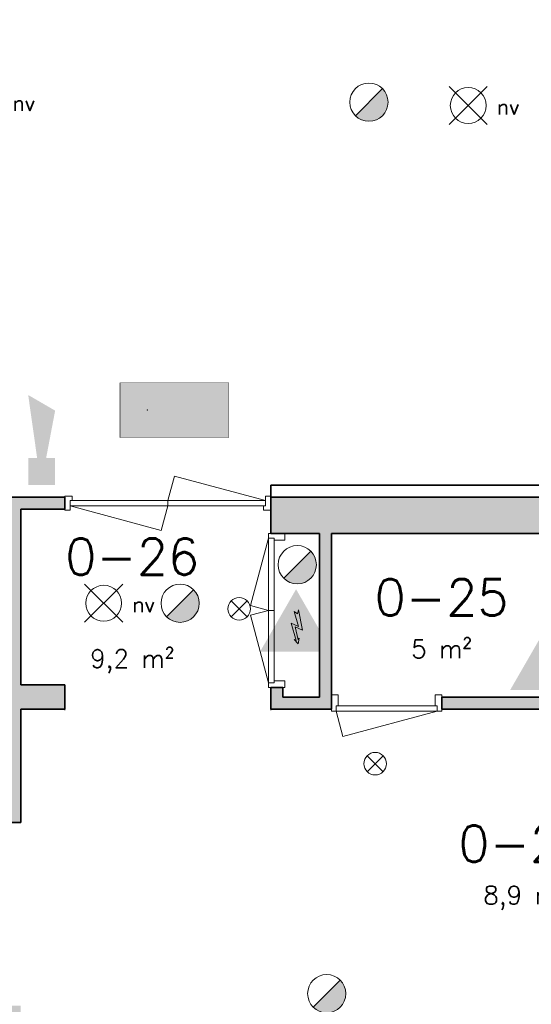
# Model space of a CAD drawing. Header units: millimetres. Extents: x -13022 to 1371524, y -38729 to 632593.
# Tile 239 of 256: x 503428 to 507654, y 589528 to 597654. Entities that reach past the tile are written whole.
import ezdxf

# ---------------------------------------------------------------- set-up
doc = ezdxf.new("R2010")
doc.units = ezdxf.units.MM
doc.header["$LTSCALE"] = 35
for name, color, linetype, lineweight in [('A LIJN 2', 2, 'Continuous', 35), ('A LIJN 5', 5, 'Continuous', 13), ('A LIJN 9', 252, 'Continuous', 18), ('A OPMER', 10, 'Continuous', 50), ('Al65----_beveiliging-inst', 92, 'Continuous', 9), ('B95 tekst', 7, 'Continuous', 25), ('brandveiligheid voorzieningen', 10, 'Continuous', 9)]:
    doc.layers.add(name, color=color, linetype=linetype, lineweight=lineweight)
doc.styles.add('Algemeen', font='simplex.shx', dxfattribs={"height": 2.5})

# ---------------------------------------------------------------- blocks, each defined once
blk = doc.blocks.new('Nevenindicator')
at = {"layer": 'Al65----_beveiliging-inst', "color": 92, "ltscale": 0.7}
for p, q in [((159.19, -81.94), (161.37, -79.75)), ((159.19, -79.75), (161.37, -81.94))]:
    blk.add_line(p, q, dxfattribs=at)
blk.add_circle((160.28, -80.84), 1.55, dxfattribs=at)
blk = doc.blocks.new('Elektrische spanning')
at = {"layer": 'Al65----_beveiliging-inst'}
blk.add_hatch(color=50, dxfattribs=at).paths.add_polyline_path([(-4.38, 1.05), (4.38, 1.05), (0, 8.64)])
at = {"layer": 'brandveiligheid voorzieningen'}
h = blk.add_hatch(color=256, dxfattribs=at)
h.paths.add_polyline_path([(0, 10.74), (-6.2, 0), (6.2, 0)])
h.paths.add_polyline_path([(4.38, 1.05), (-4.38, 1.05), (0, 8.64)], flags=16)
blk.add_hatch(color=256, dxfattribs=at).paths.add_polyline_path([(0.39, 7.21), (0.22, 6.52), (-0.31, 6.91), (0.39, 4.34), (-0.84, 4.9), (0.02, 1.93), (-0.31, 2.1), (0.35, 1.35), (0.55, 2.33), (0.35, 2.02), (-0.17, 4.3), (1.1, 3.72)])
blk.add_lwpolyline([(0.39, 7.21), (0.22, 6.52), (-0.31, 6.91), (0.39, 4.34), (-0.84, 4.9), (0.02, 1.93), (-0.31, 2.1), (0.35, 1.35), (0.55, 2.33), (0.35, 2.02), (-0.17, 4.3), (1.1, 3.72), (0.39, 7.21)], close=True, dxfattribs=at)
blk = doc.blocks.new('Signaalgever (akoestisch)')
at = {"layer": 'Al65----_beveiliging-inst', "color": 10, "linetype": 'Continuous'}
for points in [[(3.71, 0), (3.71, 3.71), (0, 0), (0, 3.71)], [(10.23, 0), (12.38, 3.71), (3.71, 1.24), (3.71, 2.48)]]:
    blk.add_solid(points, dxfattribs=at)
blk = doc.blocks.new('Brandmelder')
at = {"layer": 'brandveiligheid voorzieningen'}
blk.add_hatch(color=256, dxfattribs=at).paths.add_polyline_path([(76.62, -89.8, 0.198912), (75.85, -87.94), (72.13, -91.66, 0.668179)])
blk.add_line((72.13, -91.66), (75.85, -87.94), dxfattribs=at)
blk.add_circle((73.99, -89.8), 2.63, dxfattribs=at)
blk = doc.blocks.new('Noodverlichting')
at = {"layer": 'Al65----_beveiliging-inst', "color": 92}
for p, q in [((164, -62.36), (158.75, -57.12)), ((158.75, -62.36), (164, -57.12))]:
    blk.add_line(p, q, dxfattribs=at)
blk.add_circle((161.38, -59.74), 2.47, dxfattribs=at)
at = {"layer": 'Al65----_beveiliging-inst', "color": 7, "style": 'Algemeen'}
blk.add_text('nv', height=2.063, dxfattribs=at).set_placement((165.33, -60.96))
blk = doc.blocks.new('Vluchtrichting rechtdoor of naar beneden')
at = {"layer": 'Al65----_beveiliging-inst', "linetype": 'Continuous', "true_color": 0xffffff}
h = blk.add_hatch(color=7, dxfattribs=at)
edge = h.paths.add_edge_path()
edge.add_arc((-2.1449, 5.962), 0.7575, 92.128042, 178.185477)
edge.add_arc((-2.1628, 5.9872), 0.7392, 180.090101, 191.562583)
edge.add_line((-2.887, 5.839), (-4.652, 5.839))
edge.add_line((-4.652, 5.839), (-5.698, 4.787))
edge.add_line((-5.698, 4.787), (-5.285, 4.372))
edge.add_line((-5.285, 4.372), (-4.41, 5.253))
edge.add_line((-4.41, 5.253), (-3.544, 5.253))
edge.add_line((-3.544, 5.253), (-5.527, 3.346))
edge.add_line((-5.527, 3.346), (-6.694, 3.346))
edge.add_line((-6.694, 3.346), (-6.694, 2.613))
edge.add_line((-6.694, 2.613), (-4.496, 2.613))
edge.add_line((-4.496, 2.613), (-4.136, 2.974))
edge.add_line((-4.136, 2.974), (-3.193, 2.026))
edge.add_line((-3.193, 2.026), (-3.193, 0.852))
edge.add_line((-3.193, 0.852), (-2.464, 0.852))
edge.add_line((-2.464, 0.852), (-2.464, 2.33))
edge.add_line((-2.464, 2.33), (-3.621, 3.493))
edge.add_line((-3.621, 3.493), (-3.192, 3.923))
edge.add_line((-3.192, 3.923), (-2.428, 3.154))
edge.add_line((-2.428, 3.154), (-2.033, 3.552))
edge.add_line((-2.033, 3.552), (-2.797, 4.321))
edge.add_line((-2.797, 4.321), (-2.317, 4.803))
edge.add_line((-2.317, 4.803), (-2.317, 5.267))
edge.add_line((-2.317, 5.267), (-2.173, 5.253))
edge.add_arc((-2.2013, 6.0112), 0.7587, 272.13837, 358.096609)
edge.add_arc((-2.2036, 5.9585), 0.7611, 2.072152, 87.692869)
for points in [[(1.1805, 2.889), (1.1805, 5.804), (0.5775, 5.804), (0.5775, 2.889), (-0.571, 2.889), (0.879, 1.421), (2.334, 2.889)], [(3.808, 1.106), (6.433, 1.106), (6.433, 6.344), (3.808, 6.344)]]:
    blk.add_hatch(color=7, dxfattribs=at).paths.add_polyline_path(points)
at = {"layer": 'Al65----_beveiliging-inst', "color": 7, "true_color": 0xffffff, "const_width": 0.05}
blk.add_lwpolyline([(-7.5, 0), (7.5, 0), (7.5, 7.5), (-7.5, 7.5)], close=True, dxfattribs=at)
at = {"layer": 'Al65----_beveiliging-inst', "color": 255}
blk.add_point((3.75, 3.75), dxfattribs=at)
at = {"layer": 'Al65----_beveiliging-inst', "color": 7, "true_color": 0xffffff}
blk.add_solid([(-7.5, 0), (7.5, 0), (-7.5, 7.5), (7.5, 7.5)], dxfattribs=at)
at = {"layer": 'Al65----_beveiliging-inst', "color": 92}
blk.add_solid([(-7.25, 0.25), (7.25, 0.25), (-7.25, 7.25), (7.25, 7.25)], dxfattribs=at)

msp = doc.modelspace()

# ---------------------------------------------------------------- hatches: boundary and pattern name
at = {"layer": 'A LIJN 9', "ltscale": 0.1}
h = msp.add_hatch(color=256, dxfattribs=at)
h.dxf.hatch_style = 1
h.paths.add_polyline_path([(509754.485, 607112.087), (497246.065, 605976.326), (497246.065, 605875.917), (497116.064, 605864.113), (497116.064, 605478.769), (497216.065, 605478.769), (497216.065, 605772.781), (497346.065, 605784.584), (497346.065, 605884.995), (509654.485, 607002.596), (509654.485, 593713.791), (505502.065, 593713.791), (505502.065, 593413.791), (505904.485, 593413.791), (505904.485, 592063.79), (505602.065, 592063.79), (505602.065, 592143.79), (505502.065, 592143.79), (505502.065, 592063.79), (505502.065, 591963.789), (506004.485, 591963.789), (506004.485, 592063.79), (506004.485, 593413.791), (509654.485, 593413.791), (509654.485, 592063.79), (506914.485, 592063.79), (506914.485, 591963.789), (509654.485, 591963.789), (509654.485, 589557.791), (509654.485, 589157.792), (511845.255, 589157.792), (511845.255, 586858.791), (512245.255, 586858.791), (512245.255, 589157.792), (536525.484, 589157.792), (539241.485, 589157.792), (547902.341, 589157.792), (547902.341, 589557.791), (539841.485, 589557.791), (539841.485, 589617.792), (539241.485, 589617.792), (539241.485, 589557.791), (539241.485, 589457.792), (536525.484, 589457.792), (536525.484, 589557.791), (533029.485, 589557.791), (533029.485, 590152.79), (532929.485, 590152.79), (532929.485, 589557.791), (509934.486, 589557.791), (509934.486, 600767.784), (510034.484, 600767.784), (510034.484, 601182.785), (509934.486, 601182.785), (509934.486, 606267.778), (510034.485, 606267.775), (510034.501, 606682.776), (509934.486, 606682.779), (509934.486, 607208.836), (509834.486, 607199.755), (509834.486, 589557.791), (509754.485, 589557.791)])
h = msp.add_hatch(color=256, dxfattribs=at)
h.dxf.hatch_style = 1
h.paths.add_polyline_path([(504761.603, 589257.792), (503437.065, 589257.792), (503437.065, 589157.792), (504761.603, 589157.792)])
h.paths.add_polyline_path([(506041.418, 589257.792), (505771.602, 589257.792), (505771.602, 589157.792), (505997.544, 589157.792), (507551.551, 587469.087), (507551.551, 585201.859), (507569.126, 585219.434), (507651.551, 585301.859), (507651.551, 587508.097)])
h.paths.add_polyline_path([(503437.065, 589517.791), (503237.066, 589517.791), (503237.066, 589357.791), (499607.065, 589357.791), (499607.065, 591788.769), (503237.066, 591788.769), (503237.066, 591027.79), (503437.065, 591027.79), (503437.065, 591963.789), (503802.065, 591963.789), (503802.065, 592163.789), (503437.065, 592163.789), (503437.065, 593613.791), (503802.065, 593613.791), (503802.065, 593713.791), (503437.065, 593713.791), (502757.065, 593713.791), (502757.065, 591888.77), (499337.065, 591888.77), (499337.065, 591292.771), (499507.065, 591292.771), (499507.065, 589357.791), (499507.065, 589157.792), (503437.065, 589157.792)])
h.paths.add_polyline_path([(502857.065, 591888.77), (502857.065, 593613.791), (503337.065, 593613.791), (503337.065, 592163.789), (503237.066, 592163.789), (503237.066, 591888.77)], flags=16)
h.paths.add_polyline_path([(499507.065, 591392.771), (499437.065, 591392.771), (499437.065, 591788.769), (499507.065, 591788.769)], flags=16)

# ---------------------------------------------------------------- linework, layer by layer
at = {"layer": 'A LIJN 2'}
for p, q in [((509554.485, 593813.792), (505502.065, 593813.792)), ((505502.065, 593713.791), (505502.065, 593813.792)), ((502757.065, 593713.791), (503437.065, 593713.791)), ((503437.065, 593713.791), (503802.065, 593713.791)), ((503802.065, 593713.791), (503802.065, 593613.791)), ((505502.065, 593713.791), (505502.065, 593413.791)), ((509654.485, 593713.791), (505502.065, 593713.791)), ((503437.065, 593613.791), (503802.065, 593613.791)), ((503437.065, 592163.789), (503437.065, 593613.791)), ((505502.065, 593413.791), (505904.485, 593413.791)), ((505904.485, 592063.79), (505904.485, 593413.791)), ((506004.485, 593413.791), (509654.485, 593413.791)), ((506004.485, 592063.79), (506004.485, 593413.791)), ((503437.065, 592163.789), (503802.065, 592163.789)), ((503802.065, 591963.789), (503802.065, 592163.789)), ((505502.065, 592143.79), (505502.065, 592063.79)), ((505502.065, 592143.79), (505602.065, 592143.79)), ((505602.065, 592143.79), (505602.065, 592063.79)), ((505502.065, 591963.789), (505502.065, 592063.79)), ((505602.065, 592063.79), (505904.485, 592063.79)), ((506004.485, 591963.789), (506004.485, 592063.79)), ((506914.485, 592063.79), (509654.485, 592063.79)), ((506914.485, 591963.789), (506914.485, 592063.79)), ((503437.065, 591027.79), (503437.065, 591963.789)), ((503437.065, 591963.789), (503802.065, 591963.789)), ((505502.065, 591963.789), (506004.485, 591963.789)), ((506914.485, 591963.789), (509654.485, 591963.789)), ((503437.065, 591027.79), (503237.066, 591027.79))]:
    msp.add_line(p, q, dxfattribs=at)
at = {"layer": 'A LIJN 5', "linetype": 'Continuous'}
for p, q in [((504652.065, 593686.293), (504706.124, 593888.042)), ((504706.124, 593888.042), (505459.065, 593686.292)), ((505459.065, 593686.292), (503862.065, 593686.292)), ((504652.065, 593686.292), (504652.065, 593641.292)), ((503845.065, 593641.292), (505442.065, 593641.292)), ((503845.065, 593641.292), (504598.006, 593439.542)), ((504652.065, 593641.292), (504598.006, 593439.542)), ((505484.566, 593375.79), (505335.316, 592818.781)), ((505484.565, 593375.791), (505484.565, 592181.791)), ((505529.565, 592198.791), (505529.565, 593358.791)), ((505335.316, 592818.781), (505484.565, 592778.791)), ((505484.569, 592778.79), (505335.316, 592738.798)), ((505484.565, 592778.791), (505529.565, 592778.791)), ((505335.316, 592738.798), (505484.565, 592181.789)), ((506876.485, 591946.292), (506042.485, 591946.292)), ((506042.486, 591946.292), (506098.354, 591737.791)), ((506059.485, 591991.291), (506859.485, 591991.291)), ((506098.354, 591737.791), (506876.485, 591946.292))]:
    msp.add_line(p, q, dxfattribs=at)
for points, invisible_edges in [([(503802.065, 593606.792), (503802.065, 593720.791), (503845.065, 593686.292)], 14), ([(503862.065, 593720.791), (503845.065, 593686.292), (503802.065, 593720.791)], 3), ([(503845.065, 593686.292), (503845.065, 593606.792), (503802.065, 593606.792)], 12), ([(503862.065, 593720.791), (503862.065, 593686.292), (503845.065, 593686.292)], 12), ([(505502.065, 593720.791), (505459.065, 593720.791), (505459.065, 593641.292)], 12), ([(505459.065, 593641.292), (505442.065, 593641.292), (505442.065, 593606.792)], 12), ([(505442.065, 593606.792), (505502.065, 593606.792), (505459.065, 593641.292)], 14), ([(505484.565, 593413.791), (505484.565, 593375.791), (505529.565, 593375.791)], 12), ([(505484.565, 593413.791), (505529.565, 593375.791), (505619.565, 593413.791)], 3), ([(505529.565, 593375.791), (505619.565, 593358.791), (505619.565, 593413.791)], 13), ([(505529.565, 593375.791), (505529.565, 593358.791), (505619.565, 593358.791)], 12), ([(505619.565, 592198.791), (505529.565, 592181.791), (505529.565, 592198.791)], 1), ([(505619.565, 592198.791), (505619.565, 592143.789), (505529.565, 592181.791)], 14), ([(505529.565, 592181.791), (505619.565, 592143.789), (505484.565, 592143.789)], 13), ([(505484.565, 592181.791), (505529.565, 592181.791), (505484.565, 592143.789)], 2), ([(503845.065, 592036.291), (503802.065, 591956.791), (503802.065, 592070.791)], 13), ([(505502.065, 592070.791), (505459.065, 591991.291), (505502.065, 591956.791)], 3), ([(506059.485, 592081.292), (506042.485, 591991.291), (506004.485, 592081.292)], 3), ([(506004.485, 592081.292), (506042.485, 591991.291), (506004.485, 591946.292)], 3), ([(506059.485, 592081.292), (506059.485, 591991.291), (506042.485, 591991.291)], 12), ([(506914.485, 592081.292), (506859.485, 592081.292), (506876.485, 591991.291)], 14), ([(506859.485, 591991.291), (506876.485, 591991.291), (506859.485, 592081.292)], 2), ([(506914.485, 592081.292), (506876.485, 591991.291), (506914.485, 591946.292)], 3), ([(506042.485, 591991.291), (506042.485, 591946.292), (506004.485, 591946.292)], 12), ([(506876.485, 591991.291), (506876.485, 591946.292), (506914.485, 591946.292)], 12)]:
    msp.add_3dface(points, dxfattribs=dict(at, invisible_edges=invisible_edges))

# ---------------------------------------------------------------- block references
at = {"ltscale": 0.1}
for name, p, xscale, yscale, zscale in [('Noodverlichting', (493449.993, 600559.795), 60, 60, 60), ('Noodverlichting', (497450.633, 600529.692), 60, 60, 60), ('Noodverlichting', (494439.079, 596422.293), 60, 60, 60), ('Elektrische spanning', (505711.028, 592437.899), 48, 48, 48), ('Elektrische spanning', (507776.948, 592121.686), 48, 48, 48)]:
    msp.add_blockref(name, p, dxfattribs=dict(at, xscale=xscale, yscale=yscale, zscale=zscale))
at = {"ltscale": 0.1, "xscale": 60, "yscale": 60, "zscale": 60, "rotation": 89.99999999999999}
msp.add_blockref('Signaalgever (akoestisch)', (503720.935, 593813.792), dxfattribs=at)
at = {"layer": 'A OPMER', "ltscale": 0.1, "xscale": 60, "yscale": 60, "zscale": 60, "rotation": 180}
msp.add_blockref('Vluchtrichting rechtdoor of naar beneden', (504706.588, 594656.979), dxfattribs=at)
at = {"layer": 'Al65----_beveiliging-inst', "xscale": 60, "yscale": 60, "zscale": 60}
for name, p in [('Brandmelder', (501873.289, 602361.098)), ('Brandmelder', (501281.345, 598543.891)), ('Brandmelder', (500313.721, 598225.92)), ('Nevenindicator', (495624.1, 597641.782)), ('Nevenindicator', (496747.326, 596364.331)), ('Brandmelder', (501524.763, 595004.168))]:
    msp.add_blockref(name, p, dxfattribs=at)

# ---------------------------------------------------------------- texts
at = {"layer": 'B95 tekst', "char_height": 300, "width": 4383.91272, "attachment_point": 2, "style": 'Algemeen'}
for s, insert in [('\\pt3600;0-26\\P{\\H0.83333x;\\P\\ptz;\\H0.6x;9,2 m²}', (504357.352, 593372.816)), ('\\pt3600;0-25\\P\\ptz;{\\H0.5x;5 m²}', (506912.68, 593035.999)), ('\\pt3600;0-24\\P\\ptz;{\\H0.5x;8,9 m²}', (507604.342, 591004.412))]:
    msp.add_mtext(s, dxfattribs=dict(at, insert=insert))

doc.saveas('drawing.dxf')
